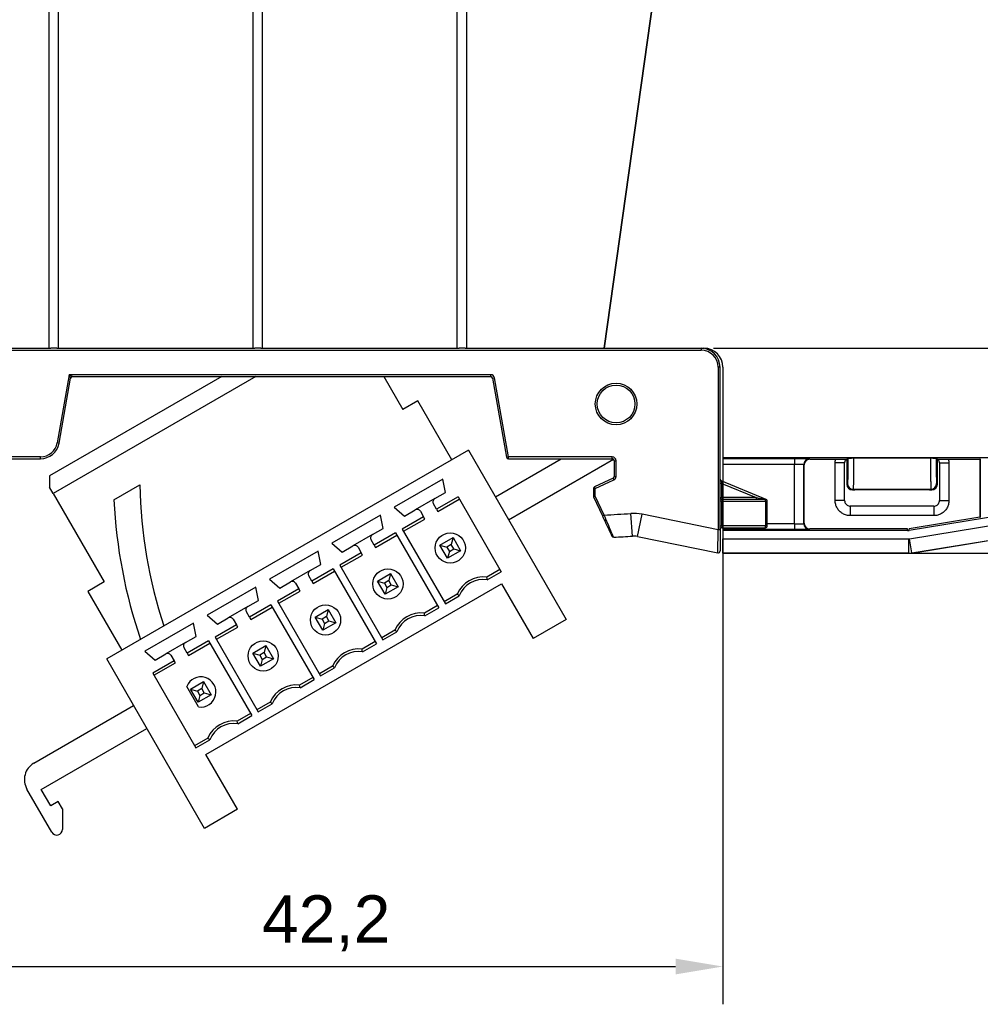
# Model space of a CAD drawing. Header units: millimetres. Extents: x 0 to 420, y 0 to 297.
# Tile 5 of 17: x 87 to 138, y 84 to 136. Entities that reach past the tile are written whole.
import ezdxf

# ---------------------------------------------------------------- set-up
doc = ezdxf.new("R2010")
doc.units = ezdxf.units.MM
doc.layers.add('Quote(ISO)', color=7, linetype='Continuous', lineweight=25)
doc.layers.add('Spigoli tangenti visibili(ISO)', color=7, linetype='Continuous', lineweight=25)
doc.layers.add('Spigoli visibili(ISO)', color=176, linetype='Continuous', lineweight=25, true_color=0x000080)
doc.styles.add('Federico-Quote', font='arial.ttf')
doc.dimstyles.new('X.XXX', dxfattribs={"dimtxt": 2.5, "dimasz": 2.5, "dimexe": 2, "dimexo": 0.5, "dimgap": 0.762, "dimtad": 1, "dimdec": 1, "dimrnd": 1e-08, "dimtxsty": 'Federico-Quote', "dimcen": 0.09, "dimdle": 10, "dimclrd": 7, "dimclre": 7, "dimclrt": 7, "dimazin": 2, "dimtfac": 1, "dimtmove": 0, "dimatfit": 3, "dimfxl": 1, "dimtolj": 1, "dimlwd": 25, "dimlwe": 25, "dimarcsym": 0})

# ---------------------------------------------------------------- blocks, each defined once
blk = doc.blocks.new('*D8')
at = {"layer": 'Defpoints', "color": 0, "linetype": 'Continuous', "transparency": 16777216}
for p in [(99.65, 187.409), (34.73, 107.292), (64.65, 107.292)]:
    blk.add_point(p, dxfattribs=at)
at = {"layer": 'Quote(ISO)', "color": 7, "linetype": 'Continuous', "lineweight": 25, "transparency": 16777216}
for p, q in [((99.15, 187.409), (32.73, 187.409)), ((34.73, 184.909), (34.73, 109.792)), ((64.15, 107.292), (32.73, 107.292))]:
    blk.add_line(p, q, dxfattribs=at)
at = {"layer": 'Quote(ISO)', "color": 7, "linetype": 'Continuous', "transparency": 16777216}
for points in [[(34.314, 184.909), (35.147, 184.909), (34.73, 187.409)], [(34.314, 109.792), (35.147, 109.792), (34.73, 107.292)]]:
    blk.add_solid(points, dxfattribs=at)
at = {"layer": 'Quote(ISO)', "color": 7, "linetype": 'Continuous', "lineweight": 25, "transparency": 16777216, "insert": (30.963, 144.103), "char_height": 2.5, "attachment_point": 1, "rotation": 90, "style": 'Federico-Quote'}
blk.add_mtext('\\A1;80,1', dxfattribs=at)
blk = doc.blocks.new('*D18')
at = {"layer": 'Defpoints', "color": 0, "linetype": 'Continuous', "transparency": 16777216}
for p in [(124.25, 112.982), (82.05, 108.68), (124.25, 86.053)]:
    blk.add_point(p, dxfattribs=at)
at = {"layer": 'Quote(ISO)', "color": 7, "linetype": 'Continuous', "lineweight": 25, "transparency": 16777216}
for p, q in [((124.25, 112.482), (124.25, 84.053)), ((82.05, 108.18), (82.05, 84.053)), ((84.55, 86.053), (121.75, 86.053))]:
    blk.add_line(p, q, dxfattribs=at)
at = {"layer": 'Quote(ISO)', "color": 7, "linetype": 'Continuous', "transparency": 16777216}
for points in [[(84.55, 86.47), (84.55, 85.637), (82.05, 86.053)], [(121.75, 86.47), (121.75, 85.637), (124.25, 86.053)]]:
    blk.add_solid(points, dxfattribs=at)
at = {"layer": 'Quote(ISO)', "color": 7, "linetype": 'Continuous', "lineweight": 25, "transparency": 16777216, "insert": (99.866, 89.82), "char_height": 2.5, "attachment_point": 1, "style": 'Federico-Quote'}
blk.add_mtext('\\A1;42,2', dxfattribs=at)
blk = doc.blocks.new('*D19')
at = {"layer": 'Defpoints', "color": 0, "linetype": 'Continuous', "transparency": 16777216}
for p in [(123.25, 118.773), (124.25, 107.93), (158.577, 107.93)]:
    blk.add_point(p, dxfattribs=at)
at = {"layer": 'Quote(ISO)', "color": 7, "linetype": 'Continuous', "lineweight": 25, "transparency": 16777216}
for p, q in [((123.75, 118.773), (160.577, 118.773)), ((158.577, 116.273), (158.577, 110.43)), ((124.75, 107.93), (160.577, 107.93))]:
    blk.add_line(p, q, dxfattribs=at)
at = {"layer": 'Quote(ISO)', "color": 7, "linetype": 'Continuous', "transparency": 16777216}
for points in [[(158.161, 116.273), (158.994, 116.273), (158.577, 118.773)], [(158.161, 110.43), (158.994, 110.43), (158.577, 107.93)]]:
    blk.add_solid(points, dxfattribs=at)
at = {"layer": 'Quote(ISO)', "color": 7, "linetype": 'Continuous', "lineweight": 25, "transparency": 16777216, "insert": (154.811, 110.22), "char_height": 2.5, "attachment_point": 1, "rotation": 90, "style": 'Federico-Quote'}
blk.add_mtext('\\A1;10,8', dxfattribs=at)

msp = doc.modelspace()

# ---------------------------------------------------------------- linework, layer by layer
at = {"layer": 'Spigoli tangenti visibili(ISO)'}
for p, q in [((83.2, 118.673), (123.1, 118.673)), ((123.1, 118.773), (123.1, 118.673)), ((124, 117.773), (124, 109.169)), ((124.1, 117.773), (124, 117.773)), ((89.666, 117.373), (89.03, 113.767)), ((111.966, 117.373), (89.666, 117.373)), ((89.666, 117.373), (89.834, 117.273)), ((89.736, 117.19), (89.666, 117.373)), ((111.966, 117.273), (111.966, 117.373)), ((112.065, 117.19), (112.163, 117.208)), ((112.901, 113.023), (112.163, 117.208)), ((89.129, 113.749), (89.03, 113.767)), ((88.144, 113.023), (82.3, 113.023)), ((88.144, 112.923), (88.144, 113.023)), ((112.901, 113.023), (112.803, 113.006)), ((118.4, 113.023), (112.901, 113.023)), ((112.901, 112.923), (112.901, 113.023)), ((118.4, 112.923), (118.4, 113.023)), ((118.5, 112.823), (118.6, 112.823)), ((118.6, 111.987), (118.6, 112.823)), ((128.031, 112.928), (124.25, 112.928)), ((128.031, 112.628), (124.25, 112.628)), ((128.031, 112.928), (128.031, 112.628)), ((128.031, 109.477), (128.031, 112.628)), ((128.55, 112.595), (128.531, 112.615)), ((128.531, 109.491), (128.531, 112.615)), ((128.85, 112.895), (128.831, 112.915)), ((130.191, 110.714), (130.191, 112.711)), ((130.691, 112.711), (130.191, 112.711)), ((135.709, 112.711), (136.209, 112.711)), ((136.209, 112.711), (136.209, 110.714)), ((137.87, 112.915), (137.87, 109.815)), ((117.5, 111.346), (118.485, 111.806)), ((118.443, 111.896), (118.485, 111.806)), ((118.5, 111.987), (118.6, 111.987)), ((124.2, 111.624), (124.1, 111.624)), ((124.162, 111.748), (124.2, 111.624)), ((124.2, 110.873), (124.2, 111.624)), ((124.2, 111.624), (126.016, 110.873)), ((130.842, 111.615), (130.8, 111.573)), ((135.559, 111.615), (135.6, 111.573)), ((117.4, 111.346), (117.5, 111.346)), ((117.5, 111.346), (117.458, 111.437)), ((117.5, 110.945), (117.5, 111.346)), ((131.142, 111.315), (131.1, 111.273)), ((131.142, 111.315), (135.259, 111.315)), ((135.259, 111.315), (135.3, 111.273)), ((117.5, 110.945), (117.4, 110.945)), ((117.41, 110.903), (117.5, 110.945)), ((117.966, 109.947), (117.5, 110.945)), ((124.1, 110.873), (124.2, 110.873)), ((124.2, 110.673), (124.1, 110.673)), ((124.2, 110.873), (124.2, 110.773)), ((126.016, 110.873), (124.2, 110.873)), ((124.2, 110.773), (124.2, 110.673)), ((124.2, 109.373), (124.2, 110.673)), ((124.2, 110.673), (126.5, 110.673)), ((126.016, 110.873), (126.016, 110.773)), ((126.016, 110.873), (126.465, 110.788)), ((126.5, 110.673), (126.5, 110.773)), ((126.5, 110.673), (126.5, 109.373)), ((126.6, 110.673), (126.5, 110.673)), ((130.691, 110.714), (130.191, 110.714)), ((135.709, 110.714), (136.209, 110.714)), ((119.466, 108.833), (119.385, 110.03)), ((119.733, 108.815), (119.973, 109.991)), ((124, 109.169), (119.973, 109.991)), ((130.991, 110.414), (130.991, 109.914)), ((135.409, 110.414), (135.409, 109.914)), ((117.875, 109.905), (117.966, 109.947)), ((128.031, 109.477), (126.6, 109.477)), ((128.031, 109.477), (128.031, 109.177)), ((128.55, 109.51), (128.531, 109.491)), ((135.409, 109.914), (130.991, 109.914)), ((134.123, 108.683), (140.574, 109.739)), ((123.98, 107.948), (124, 109.169)), ((124.1, 109.169), (124, 109.169)), ((124.1, 109.373), (124.2, 109.373)), ((126.5, 109.373), (124.2, 109.373)), ((124.2, 109.373), (124.2, 109.273)), ((128.031, 109.177), (124.25, 109.177)), ((126.5, 109.273), (126.5, 109.373)), ((126.5, 109.373), (126.6, 109.373)), ((128.85, 109.21), (128.831, 109.191)), ((134.026, 109.123), (134.019, 109.21)), ((134.107, 109.13), (134.1, 109.217)), ((134.244, 107.943), (140.695, 108.999)), ((124.25, 108.68), (134.082, 108.68)), ((134.082, 107.93), (134.082, 108.68)), ((134.244, 107.943), (134.123, 108.683)), ((124.25, 107.93), (134.082, 107.93)), ((134.083, 107.923), (134.082, 107.93)), ((134.244, 107.936), (134.244, 107.943))]:
    msp.add_line(p, q, dxfattribs=at)
msp.add_circle((118.6, 115.823), 1.1, dxfattribs=at)
for centre, radius, start, end in [((123.1, 117.773), 0.9, 0, 90), ((111.966, 117.173), 0.2, 10, 90), ((88.144, 113.923), 0.9, 270, 350), ((118.4, 112.823), 0.2, 0, 90), ((118.4, 111.987), 0.2, 295, 0), ((114.071, 188.651), 78.8, 272.83313, 273.86678), ((119.533, 107.835), 2.2, 78.4584, 93.8668)]:
    msp.add_arc(centre, radius, start, end, dxfattribs=at)
for centre, major_axis, ratio, start_param, end_param in [((128.831, 112.615), (-0.212, -0.212), 0.999695, 3.927099, 5.497594), ((131.142, 111.615), (-0.212, 0.212), 0.999695, 0.78555, 2.356042), ((135.259, 111.615), (-0.212, -0.212), 0.999695, 0.78555, 2.356042), ((126.5, 110.873), (0, -0.1), 0.678723, 5.736275, 6.283185), ((126.5, 110.673), (-0.185, 0.076), 0.5, 4.712389, 5.104264), ((128.031, 109.491), (0.5, 0), 0.027927, 4.712388, 6.265732), ((128.831, 109.491), (0.212, -0.212), 0.999695, 3.927137, 5.497643), ((134.091, 108.843), (0.201, 0.019), 0.806035, 4.594634, 4.796023), ((134.082, 108.93), (0.997, 0.081), 0.999962, 4.631234, 4.793544)]:
    msp.add_ellipse(centre, major_axis=major_axis, ratio=ratio, start_param=start_param, end_param=end_param, dxfattribs=at)
for points in [[(128.831, 112.915), (128.829, 112.916), (128.801, 112.919), (128.684, 112.923), (128.505, 112.926), (128.279, 112.928), (128.117, 112.928), (128.031, 112.928)], [(130.191, 112.711), (130.191, 112.775), (130.2, 112.836), (130.216, 112.895)], [(136.185, 112.895), (136.201, 112.836), (136.209, 112.775), (136.209, 112.711)], [(130.991, 109.914), (130.92, 109.914), (130.783, 109.933), (130.587, 110.013), (130.419, 110.143), (130.291, 110.31), (130.21, 110.505), (130.191, 110.643), (130.191, 110.714)], [(136.209, 110.714), (136.209, 110.643), (136.191, 110.506), (136.11, 110.309), (135.981, 110.142), (135.814, 110.013), (135.618, 109.933), (135.481, 109.914), (135.409, 109.914)], [(128.831, 109.191), (128.829, 109.19), (128.801, 109.187), (128.684, 109.183), (128.504, 109.18), (128.279, 109.178), (128.117, 109.177), (128.031, 109.177)]]:
    msp.add_open_spline(points, degree=3, dxfattribs=at)
for points, knots in [([(128.531, 112.615), (128.53, 112.616), (128.526, 112.617), (128.517, 112.618), (128.513, 112.618), (128.509, 112.618), (128.504, 112.619), (128.491, 112.62), (128.474, 112.621), (128.453, 112.622), (128.446, 112.622), (128.44, 112.622), (128.432, 112.623), (128.407, 112.624), (128.377, 112.625), (128.344, 112.625), (128.337, 112.625), (128.329, 112.626), (128.322, 112.626), (128.285, 112.626), (128.244, 112.627), (128.201, 112.627), (128.195, 112.628), (128.19, 112.628), (128.184, 112.628), (128.138, 112.628), (128.089, 112.628), (128.04, 112.628), (128.037, 112.628), (128.034, 112.628), (128.031, 112.628)], [0, 0, 0, 0, 0.142022, 0.142022, 0.142022, 0.2, 0.2, 0.2, 0.353661, 0.353661, 0.353661, 0.4, 0.4, 0.4, 0.565382, 0.565382, 0.565382, 0.6, 0.6, 0.6, 0.777008, 0.777008, 0.777008, 0.8, 0.8, 0.8, 0.988837, 0.988837, 0.988837, 1, 1, 1, 1]), ([(130.865, 112.96), (130.865, 112.902), (130.865, 112.845), (130.865, 112.789), (130.865, 112.749), (130.865, 112.708), (130.864, 112.669), (130.864, 112.601), (130.864, 112.534), (130.863, 112.469), (130.863, 112.443), (130.863, 112.417), (130.863, 112.391), (130.862, 112.317), (130.861, 112.245), (130.861, 112.178), (130.86, 112.166), (130.86, 112.153), (130.86, 112.141), (130.859, 112.065), (130.858, 111.996), (130.857, 111.935), (130.855, 111.87), (130.854, 111.814), (130.852, 111.767), (130.852, 111.762), (130.852, 111.758), (130.852, 111.754), (130.85, 111.714), (130.849, 111.681), (130.847, 111.658), (130.847, 111.652), (130.847, 111.646), (130.846, 111.642), (130.845, 111.625), (130.843, 111.616), (130.842, 111.615)], [0, 0, 0, 0, 0.082947, 0.082947, 0.082947, 0.142857, 0.142857, 0.142857, 0.24471, 0.24471, 0.24471, 0.285714, 0.285714, 0.285714, 0.405933, 0.405933, 0.405933, 0.428571, 0.428571, 0.428571, 0.567665, 0.567665, 0.567665, 0.714286, 0.714286, 0.714286, 0.728406, 0.728406, 0.728406, 0.857143, 0.857143, 0.857143, 0.890168, 0.890168, 0.890168, 1, 1, 1, 1]), ([(131.165, 112.965), (131.165, 112.893), (131.165, 112.821), (131.165, 112.75), (131.165, 112.702), (131.165, 112.655), (131.164, 112.608), (131.164, 112.523), (131.164, 112.44), (131.163, 112.359), (131.163, 112.328), (131.163, 112.298), (131.163, 112.268), (131.162, 112.175), (131.161, 112.087), (131.161, 112.003), (131.16, 111.989), (131.16, 111.975), (131.16, 111.961), (131.159, 111.867), (131.158, 111.782), (131.157, 111.706), (131.155, 111.627), (131.154, 111.559), (131.152, 111.502), (131.152, 111.496), (131.152, 111.49), (131.152, 111.485), (131.15, 111.436), (131.149, 111.397), (131.147, 111.368), (131.147, 111.361), (131.146, 111.354), (131.146, 111.348), (131.145, 111.328), (131.143, 111.317), (131.142, 111.315)], [0, 0, 0, 0, 0.0855867, 0.0855867, 0.0855867, 0.1428571, 0.1428571, 0.1428571, 0.2466539, 0.2466539, 0.2466539, 0.2857143, 0.2857143, 0.2857143, 0.4075911, 0.4075911, 0.4075911, 0.4285714, 0.4285714, 0.4285714, 0.5690083, 0.5690083, 0.5690083, 0.7142857, 0.7142857, 0.7142857, 0.729543, 0.729543, 0.729543, 0.8571429, 0.8571429, 0.8571429, 0.8907011, 0.8907011, 0.8907011, 1, 1, 1, 1]), ([(135.236, 112.965), (135.236, 112.844), (135.236, 112.603), (135.238, 112.259), (135.24, 111.948), (135.244, 111.687), (135.248, 111.487), (135.253, 111.353), (135.257, 111.317), (135.259, 111.315)], [0, 0, 0, 0, 0.1428571, 0.2857143, 0.4285714, 0.5714286, 0.7142857, 0.8571429, 1, 1, 1, 1]), ([(135.536, 112.96), (135.536, 112.895), (135.536, 112.832), (135.536, 112.769), (135.536, 112.735), (135.536, 112.701), (135.536, 112.667), (135.536, 112.591), (135.537, 112.515), (135.537, 112.443), (135.538, 112.424), (135.538, 112.406), (135.538, 112.388), (135.539, 112.304), (135.539, 112.224), (135.54, 112.149), (135.54, 112.145), (135.541, 112.141), (135.541, 112.137), (135.542, 112.059), (135.543, 111.988), (135.544, 111.926), (135.544, 111.919), (135.544, 111.913), (135.545, 111.907), (135.546, 111.852), (135.547, 111.804), (135.548, 111.763), (135.549, 111.752), (135.549, 111.742), (135.55, 111.732), (135.551, 111.701), (135.552, 111.676), (135.553, 111.656), (135.554, 111.646), (135.555, 111.638), (135.555, 111.631), (135.557, 111.621), (135.558, 111.616), (135.559, 111.615)], [0, 0, 0, 0, 0.092381, 0.092381, 0.092381, 0.142857, 0.142857, 0.142857, 0.256932, 0.256932, 0.256932, 0.285714, 0.285714, 0.285714, 0.421066, 0.421066, 0.421066, 0.428571, 0.428571, 0.428571, 0.571429, 0.571429, 0.571429, 0.585648, 0.585648, 0.585648, 0.714286, 0.714286, 0.714286, 0.749113, 0.749113, 0.749113, 0.857143, 0.857143, 0.857143, 0.914116, 0.914116, 0.914116, 1, 1, 1, 1]), ([(118.473, 108.772), (118.473, 108.772), (118.466, 108.788), (118.432, 108.866), (118.395, 108.952), (118.295, 109.184), (118.229, 109.336), (118.097, 109.643), (118.031, 109.796), (117.966, 109.947)], [-0.1788489, -0.1788489, -0.1788489, -0.1788489, -0.1482187, -0.1482187, -0.0992103, -0.0992103, -0.045964, -0.045964, 0, 0, 0, 0])]:
    msp.add_open_spline(points, degree=3, knots=knots, dxfattribs=at)
at = {"layer": 'Spigoli visibili(ISO)'}
for p, q in [((88.6, 118.773), (88.6, 177.847)), ((89.1, 118.773), (89.1, 177.847)), ((99.4, 118.773), (99.4, 177.847)), ((99.9, 118.773), (99.9, 177.847)), ((110.2, 118.773), (110.2, 177.847)), ((110.7, 118.773), (110.7, 177.847)), ((126.276, 177.846), (117.974, 118.773)), ((117.965, 118.773), (121, 140.372)), ((83.05, 118.773), (88.6, 118.773)), ((88.6, 118.773), (88.69, 118.773)), ((89.011, 118.773), (88.69, 118.773)), ((89.011, 118.773), (89.1, 118.773)), ((89.1, 118.773), (99.4, 118.773)), ((99.4, 118.773), (99.49, 118.773)), ((99.811, 118.773), (99.49, 118.773)), ((99.811, 118.773), (99.9, 118.773)), ((99.9, 118.773), (110.2, 118.773)), ((110.2, 118.773), (110.29, 118.773)), ((110.611, 118.773), (110.29, 118.773)), ((110.611, 118.773), (110.7, 118.773)), ((110.7, 118.773), (117.965, 118.773)), ((117.965, 118.773), (117.974, 118.773)), ((117.974, 118.773), (123.25, 118.773)), ((124.1, 109.169), (124.1, 117.773)), ((124.25, 117.773), (124.25, 112.982)), ((97.735, 117.273), (88.631, 112.017)), ((99.535, 117.273), (88.822, 111.088)), ((89.834, 117.273), (111.966, 117.273)), ((106.312, 117.273), (107.318, 115.531)), ((89.129, 113.749), (89.736, 117.19)), ((112.065, 117.19), (112.803, 113.006)), ((108.106, 115.986), (107.318, 115.531)), ((109.906, 112.869), (108.106, 115.986)), ((110.789, 113.379), (91.65, 102.329)), ((110.789, 113.379), (115.964, 104.415)), ((82.3, 112.923), (88.144, 112.923)), ((112.214, 110.911), (115.7, 112.923)), ((112.901, 112.923), (118.4, 112.923)), ((112.914, 109.698), (118.463, 112.901)), ((118.5, 112.823), (118.5, 111.987)), ((124.25, 112.982), (124.25, 112.928)), ((140.574, 112.982), (124.25, 112.982)), ((124.25, 112.928), (124.25, 112.628)), ((124.25, 112.628), (124.25, 111.711)), ((128.55, 109.51), (128.55, 112.595)), ((128.85, 112.895), (130.8, 112.895)), ((130.691, 110.714), (130.691, 112.711)), ((130.8, 112.895), (130.865, 112.96)), ((130.8, 112.895), (130.8, 111.573)), ((131.165, 112.965), (135.236, 112.965)), ((135.536, 112.96), (135.6, 112.895)), ((135.6, 112.895), (137.85, 112.895)), ((135.6, 111.573), (135.6, 112.895)), ((135.709, 112.711), (135.709, 110.714)), ((137.85, 112.895), (137.87, 112.915)), ((137.85, 112.895), (137.85, 109.831)), ((88.631, 112.017), (88.631, 111.417)), ((92.032, 110.748), (93.405, 111.541)), ((109.442, 111.85), (106.861, 110.36)), ((109.578, 111.144), (109.442, 111.85)), ((118.443, 111.896), (117.458, 111.437)), ((126.538, 110.766), (124.162, 111.748)), ((88.822, 111.088), (88.631, 111.417)), ((88.822, 111.088), (91.522, 106.411)), ((109.011, 110.816), (109.578, 111.144)), ((117.4, 111.346), (117.4, 110.945)), ((131.1, 111.273), (131.228, 111.273)), ((134.945, 111.273), (131.455, 111.273)), ((135.173, 111.273), (135.3, 111.273)), ((109.011, 110.816), (107.972, 110.216)), ((109.106, 110.252), (108.938, 110.543)), ((110.236, 110.905), (109.106, 110.252)), ((109.173, 110.136), (110.303, 110.789)), ((110.236, 110.905), (112.52, 106.949)), ((117.41, 110.903), (117.875, 109.905)), ((126.5, 110.773), (124.2, 110.773)), ((126.6, 109.373), (126.6, 110.673)), ((106.861, 110.36), (107.405, 109.889)), ((107.405, 109.889), (107.972, 110.216)), ((108.245, 110.143), (108.413, 109.852)), ((109.106, 110.252), (109.173, 110.136)), ((135.409, 110.414), (130.991, 110.414)), ((140.574, 110.189), (134.107, 109.13)), ((134.244, 107.936), (148.359, 110.248)), ((106.142, 109.945), (103.562, 108.455)), ((106.279, 109.239), (106.142, 109.945)), ((108.413, 109.852), (107.283, 109.2)), ((107.35, 109.084), (108.48, 109.736)), ((108.48, 109.736), (108.413, 109.852)), ((137.85, 109.831), (134.1, 109.217)), ((137.85, 109.831), (137.87, 109.815)), ((105.712, 108.911), (104.672, 108.311)), ((105.712, 108.911), (106.279, 109.239)), ((106.937, 109), (105.806, 108.347)), ((106.937, 109), (109.22, 105.044)), ((107.283, 109.2), (109.567, 105.244)), ((124.1, 109.169), (124.1, 108.046)), ((124.2, 109.273), (126.5, 109.273)), ((124.25, 109.273), (124.25, 109.177)), ((124.25, 109.177), (124.25, 109.123)), ((124.25, 109.123), (124.25, 108.68)), ((134.026, 109.123), (124.25, 109.123)), ((134.019, 109.21), (128.85, 109.21)), ((103.562, 108.455), (104.105, 107.984)), ((105.806, 108.347), (105.638, 108.638)), ((105.873, 108.231), (107.003, 108.884)), ((109.28, 108.35), (109.973, 108.75)), ((109.875, 108.384), (109.646, 108.252)), ((109.973, 108.75), (109.875, 108.384)), ((110.007, 108.156), (109.875, 108.384)), ((109.973, 108.75), (110.373, 108.058)), ((119.733, 108.815), (123.98, 107.948)), ((124.25, 107.93), (124.25, 108.68)), ((102.843, 108.04), (100.262, 106.55)), ((102.979, 107.334), (102.843, 108.04)), ((105.114, 107.947), (103.983, 107.295)), ((104.105, 107.984), (104.672, 108.311)), ((104.946, 108.238), (105.114, 107.947)), ((105.181, 107.831), (105.114, 107.947)), ((105.806, 108.347), (105.873, 108.231)), ((109.28, 108.35), (109.646, 108.252)), ((109.68, 107.658), (109.28, 108.35)), ((109.646, 108.252), (109.778, 108.024)), ((110.373, 108.058), (109.68, 107.658)), ((109.778, 108.024), (109.68, 107.658)), ((109.778, 108.024), (110.007, 108.156)), ((110.007, 108.156), (110.373, 108.058)), ((124.25, 107.93), (124.25, 107.923)), ((134.083, 107.923), (124.25, 107.923)), ((104.05, 107.179), (105.181, 107.831)), ((102.412, 107.006), (101.373, 106.406)), ((102.412, 107.006), (102.979, 107.334)), ((103.637, 107.095), (102.507, 106.442)), ((102.574, 106.326), (103.704, 106.979)), ((103.637, 107.095), (105.921, 103.139)), ((103.983, 107.295), (106.267, 103.339)), ((105.981, 106.445), (106.673, 106.845)), ((106.673, 106.845), (106.575, 106.479)), ((106.673, 106.845), (107.073, 106.153)), ((112.453, 107.065), (111.756, 106.662)), ((111.783, 106.523), (112.52, 106.949)), ((91.522, 106.411), (90.646, 105.906)), ((96.9, 97.277), (112.54, 106.307)), ((100.262, 106.55), (100.806, 106.079)), ((100.806, 106.079), (101.373, 106.406)), ((101.646, 106.333), (101.814, 106.042)), ((102.507, 106.442), (102.339, 106.733)), ((102.507, 106.442), (102.574, 106.326)), ((106.381, 105.753), (105.981, 106.445)), ((105.981, 106.445), (106.347, 106.347)), ((106.575, 106.479), (106.347, 106.347)), ((106.347, 106.347), (106.479, 106.119)), ((106.707, 106.251), (106.575, 106.479)), ((112.54, 106.307), (114.215, 103.405)), ((90.646, 105.906), (92.446, 102.788)), ((99.543, 106.135), (96.962, 104.645)), ((99.68, 105.429), (99.543, 106.135)), ((101.814, 106.042), (100.684, 105.39)), ((100.751, 105.274), (101.881, 105.926)), ((101.881, 105.926), (101.814, 106.042)), ((107.073, 106.153), (106.381, 105.753)), ((106.479, 106.119), (106.381, 105.753)), ((106.479, 106.119), (106.707, 106.251)), ((106.707, 106.251), (107.073, 106.153)), ((99.112, 105.101), (99.68, 105.429)), ((100.684, 105.39), (102.968, 101.434)), ((110.197, 105.762), (109.5, 105.36)), ((109.567, 105.244), (110.304, 105.669)), ((99.112, 105.101), (98.073, 104.501)), ((99.207, 104.537), (99.039, 104.828)), ((100.337, 105.19), (99.207, 104.537)), ((99.274, 104.421), (100.404, 105.074)), ((100.337, 105.19), (102.621, 101.234)), ((102.681, 104.54), (103.374, 104.94)), ((103.374, 104.94), (103.276, 104.574)), ((103.374, 104.94), (103.774, 104.248)), ((109.153, 105.16), (108.456, 104.757)), ((108.484, 104.618), (109.22, 105.044)), ((96.244, 104.23), (93.663, 102.74)), ((96.38, 103.524), (96.244, 104.23)), ((96.962, 104.645), (97.506, 104.174)), ((97.506, 104.174), (98.073, 104.501)), ((98.346, 104.428), (98.514, 104.137)), ((99.207, 104.537), (99.274, 104.421)), ((102.681, 104.54), (103.047, 104.442)), ((103.081, 103.848), (102.681, 104.54)), ((103.276, 104.574), (103.047, 104.442)), ((103.047, 104.442), (103.179, 104.214)), ((103.774, 104.248), (103.081, 103.848)), ((103.179, 104.214), (103.408, 104.346)), ((103.408, 104.346), (103.276, 104.574)), ((103.408, 104.346), (103.774, 104.248)), ((115.964, 104.415), (114.215, 103.405)), ((98.514, 104.137), (97.384, 103.485)), ((97.451, 103.369), (98.581, 104.021)), ((98.581, 104.021), (98.514, 104.137)), ((103.179, 104.214), (103.081, 103.848)), ((106.897, 103.857), (106.2, 103.455)), ((106.267, 103.339), (107.004, 103.764)), ((95.813, 103.196), (94.774, 102.596)), ((95.813, 103.196), (96.38, 103.524)), ((97.038, 103.285), (95.908, 102.632)), ((97.038, 103.285), (99.322, 99.329)), ((97.384, 103.485), (99.668, 99.529)), ((105.854, 103.255), (105.157, 102.852)), ((93.663, 102.74), (94.206, 102.269)), ((95.908, 102.632), (95.74, 102.923)), ((95.975, 102.516), (97.105, 103.169)), ((99.381, 102.635), (100.074, 103.035)), ((99.976, 102.669), (99.747, 102.537)), ((100.074, 103.035), (99.976, 102.669)), ((100.108, 102.441), (99.976, 102.669)), ((100.074, 103.035), (100.474, 102.343)), ((105.184, 102.713), (105.921, 103.139)), ((96.825, 93.365), (91.65, 102.329)), ((95.215, 102.232), (94.085, 101.58)), ((94.206, 102.269), (94.774, 102.596)), ((95.047, 102.523), (95.215, 102.232)), ((95.282, 102.116), (95.215, 102.232)), ((95.908, 102.632), (95.975, 102.516)), ((99.381, 102.635), (99.747, 102.537)), ((99.781, 101.943), (99.381, 102.635)), ((99.747, 102.537), (99.879, 102.309)), ((100.474, 102.343), (99.781, 101.943)), ((99.879, 102.309), (99.781, 101.943)), ((99.879, 102.309), (100.108, 102.441)), ((100.108, 102.441), (100.474, 102.343)), ((94.152, 101.464), (95.282, 102.116)), ((103.598, 101.952), (102.901, 101.55)), ((102.968, 101.434), (103.705, 101.859)), ((94.085, 101.58), (96.369, 97.624)), ((96.082, 100.73), (96.775, 101.13)), ((96.775, 101.13), (96.677, 100.764)), ((96.775, 101.13), (97.175, 100.438)), ((102.554, 101.35), (101.857, 100.947)), ((101.885, 100.808), (102.621, 101.234)), ((96.507, 99.793), (95.883, 100.875)), ((96.082, 100.73), (96.448, 100.632)), ((96.482, 100.038), (96.082, 100.73)), ((96.677, 100.764), (96.448, 100.632)), ((96.448, 100.632), (96.58, 100.404)), ((96.809, 100.536), (96.677, 100.764)), ((97.175, 100.438), (96.482, 100.038)), ((96.58, 100.404), (96.482, 100.038)), ((96.58, 100.404), (96.809, 100.536)), ((96.809, 100.536), (97.175, 100.438)), ((100.298, 100.047), (99.601, 99.645)), ((87.793, 96.811), (93.075, 99.861)), ((99.668, 99.529), (100.405, 99.954)), ((99.255, 99.445), (98.558, 99.042)), ((98.585, 98.903), (99.322, 99.329)), ((88.189, 95.423), (93.775, 98.648)), ((96.999, 98.142), (96.302, 97.74)), ((96.369, 97.624), (97.105, 98.049)), ((98.575, 94.375), (96.9, 97.277)), ((88.744, 93.162), (87.426, 95.445)), ((88.689, 94.557), (88.189, 95.423)), ((89.079, 94.782), (88.689, 94.557)), ((89.304, 94.392), (89.079, 94.782)), ((89.304, 94.392), (89.304, 93.312)), ((98.575, 94.375), (96.825, 93.365))]:
    msp.add_line(p, q, dxfattribs=at)
for centre, radius in [((118.6, 115.823), 1), ((109.826, 108.204), 0.8), ((106.527, 106.299), 0.8), ((103.227, 104.394), 0.8), ((99.928, 102.489), 0.8)]:
    msp.add_circle(centre, radius, dxfattribs=at)
for centre, radius, start, end in [((123.1, 117.773), 1, 0, 90), ((123.25, 117.773), 1, 0, 90), ((89.834, 117.173), 0.1, 90, 170), ((111.966, 117.173), 0.1, 10, 90), ((88.144, 113.923), 1, 270, 350), ((112.901, 113.023), 0.1, 190, 270), ((118.4, 112.823), 0.1, 0, 90), ((119, 112.057), 25.6, 181.1563, 198.1659), ((118.4, 111.987), 0.1, 295, 0), ((124.2, 111.84), 0.1, 180, 247.5472), ((117.5, 111.346), 0.1, 115, 180), ((119, 112.057), 27, 182.7801, 198.7877), ((109.111, 110.643), 0.2, 120, 210), ((117.5, 110.945), 0.1, 180, 205), ((124.2, 110.873), 0.1, 180, 270), ((126.5, 110.673), 0.1, 0, 90), ((108.072, 110.043), 0.2, 30, 120), ((105.812, 108.738), 0.2, 120, 210), ((124.2, 109.173), 0.1, 90, 180), ((126.5, 109.373), 0.1, 270, 0), ((134.026, 109.623), 0.5, 270, 279.3), ((118.467, 108.872), 0.1, 205, 273.1541), ((114.071, 188.651), 80, 273.15414, 273.86678), ((119.533, 107.835), 1, 78.4584, 93.8668), ((104.772, 108.138), 0.2, 30, 120), ((124, 108.046), 0.1, 258.4584, 0), ((102.512, 106.833), 0.2, 120, 210), ((101.473, 106.233), 0.2, 30, 120), ((111.576, 105.173), 1.5, 83.1301, 156.8699), ((111.576, 105.173), 1.366, 81.2958, 158.7042), ((99.212, 104.928), 0.2, 120, 210), ((108.277, 103.268), 1.5, 83.1301, 156.8699), ((98.173, 104.328), 0.2, 30, 120), ((108.277, 103.268), 1.366, 81.2958, 158.7042), ((95.913, 103.023), 0.2, 120, 210), ((104.977, 101.363), 1.5, 83.1301, 156.8699), ((104.977, 101.363), 1.366, 81.2958, 158.7042), ((94.874, 102.423), 0.2, 30, 120), ((96.628, 100.584), 0.8, 261.3178, 158.6822), ((101.678, 99.458), 1.5, 83.1301, 156.8699), ((101.678, 99.458), 1.366, 81.2958, 158.7042), ((98.378, 97.553), 1.5, 83.1301, 156.8699), ((98.378, 97.553), 1.366, 81.2958, 158.7042), ((88.293, 95.945), 1, 120, 210), ((89.004, 93.312), 0.3, 210, 0)]:
    msp.add_arc(centre, radius, start, end, dxfattribs=at)
for centre, major_axis, ratio, start_param, end_param in [((128.85, 112.595), (-0.212, 0.212), 0.999695, 5.497939, 7.068431), ((131.1, 111.573), (-0.212, -0.212), 0.999695, 5.497939, 7.068431), ((135.3, 111.573), (0.212, -0.212), 0.999695, 5.497939, 7.068431), ((128.85, 109.51), (-0.212, -0.212), 0.999695, 5.497939, 7.068431), ((12.779, 52.425), (98.081, 56.627), 0.258819, 6.192594, 6.197183), ((206.656, 164.36), (-98.081, -56.627), 0.258819, 0.086002, 0.090591), ((9.479, 50.52), (98.081, 56.627), 0.258819, 6.192594, 6.197183), ((203.357, 162.455), (-98.081, -56.627), 0.258819, 0.086002, 0.090591), ((6.18, 48.615), (98.081, 56.627), 0.258819, 6.192594, 6.197183), ((200.057, 160.55), (-98.081, -56.627), 0.258819, 0.086002, 0.090591), ((2.88, 46.71), (98.081, 56.627), 0.258819, 6.192594, 6.197183), ((196.758, 158.645), (-98.081, -56.627), 0.258819, 0.086002, 0.090591), ((-0.419, 44.805), (98.081, 56.627), 0.258819, 6.192594, 6.197183), ((193.458, 156.74), (-98.081, -56.627), 0.258819, 0.086002, 0.090591)]:
    msp.add_ellipse(centre, major_axis=major_axis, ratio=ratio, start_param=start_param, end_param=end_param, dxfattribs=at)
for points, knots in [([(130.8, 112.889), (130.79, 112.884), (130.78, 112.878), (130.754, 112.858), (130.739, 112.842), (130.715, 112.807), (130.705, 112.787), (130.694, 112.749), (130.691, 112.73), (130.691, 112.711)], [0.00941733, 0.00941733, 0.00941733, 0.00941733, 0.01288539, 0.01288539, 0.01925142, 0.01925142, 0.02561587, 0.02561587, 0.03126985, 0.03126985, 0.03126985, 0.03126985]), ([(130.865, 112.96), (130.866, 112.961), (130.874, 112.961), (130.905, 112.962), (130.927, 112.963), (130.982, 112.964), (131.015, 112.964), (131.087, 112.965), (131.126, 112.965), (131.165, 112.965)], [-0.04675085, -0.04675085, -0.04675085, -0.04675085, -0.03494174, -0.03494174, -0.02337664, -0.02337664, -0.01179321, -0.01179321, -0.00000178, -0.00000178, -0.00000178, -0.00000178]), ([(135.236, 112.965), (135.275, 112.965), (135.314, 112.965), (135.386, 112.964), (135.418, 112.964), (135.473, 112.963), (135.495, 112.962), (135.526, 112.961), (135.535, 112.961), (135.536, 112.96)], [-0.04675038, -0.04675038, -0.04675038, -0.04675038, -0.0349589, -0.0349589, -0.02337536, -0.02337536, -0.01181015, -0.01181015, -0.000001, -0.000001, -0.000001, -0.000001]), ([(135.709, 112.711), (135.709, 112.733), (135.706, 112.754), (135.692, 112.795), (135.682, 112.814), (135.656, 112.848), (135.64, 112.863), (135.616, 112.88), (135.608, 112.885), (135.6, 112.889)], [0, 0, 0, 0, 0.00646901, 0.00646901, 0.01284275, 0.01284275, 0.01920822, 0.01920822, 0.0218485, 0.0218485, 0.0218485, 0.0218485]), ([(131.455, 111.273), (131.437, 111.273), (131.418, 111.273), (131.379, 111.273), (131.361, 111.273), (131.298, 111.273), (131.265, 111.273), (131.228, 111.273)], [0.00000092, 0.00000092, 0.00000092, 0.00000092, 0.0056683, 0.0056683, 0.01159895, 0.01159895, 0.02387881, 0.02387881, 0.02387881, 0.02387881]), ([(135.173, 111.273), (135.135, 111.273), (135.102, 111.273), (135.039, 111.273), (135.021, 111.273), (134.982, 111.273), (134.964, 111.273), (134.945, 111.273)], [0.00000074, 0.00000074, 0.00000074, 0.00000074, 0.01123318, 0.01123318, 0.01661439, 0.01661439, 0.02176074, 0.02176074, 0.02176074, 0.02176074]), ([(130.691, 110.714), (130.691, 110.682), (130.697, 110.649), (130.718, 110.588), (130.733, 110.559), (130.771, 110.508), (130.795, 110.486), (130.847, 110.449), (130.877, 110.435), (130.934, 110.418), (130.963, 110.414), (130.991, 110.414)], [0, 0, 0, 0, 0.00974704, 0.00974704, 0.01930487, 0.01930487, 0.02885673, 0.02885673, 0.03840919, 0.03840919, 0.0469109, 0.0469109, 0.0469109, 0.0469109]), ([(135.409, 110.414), (135.442, 110.414), (135.475, 110.42), (135.536, 110.44), (135.564, 110.456), (135.615, 110.494), (135.638, 110.518), (135.674, 110.57), (135.688, 110.599), (135.705, 110.657), (135.709, 110.686), (135.709, 110.714)], [0, 0, 0, 0, 0.00974704, 0.00974704, 0.01930487, 0.01930487, 0.02885673, 0.02885673, 0.03840919, 0.03840919, 0.0469109, 0.0469109, 0.0469109, 0.0469109]), ([(117.875, 109.905), (117.94, 109.766), (118.005, 109.627), (118.136, 109.346), (118.201, 109.206), (118.3, 108.994), (118.336, 108.916), (118.37, 108.844), (118.374, 108.835), (118.376, 108.83)], [0, 0, 0, 0, 0.045964, 0.045964, 0.0992103, 0.0992103, 0.1482187, 0.1482187, 0.1788489, 0.1788489, 0.1788489, 0.1788489]), ([(134.083, 107.923), (134.101, 107.923), (134.119, 107.924), (134.137, 107.925), (134.155, 107.926), (134.173, 107.927), (134.191, 107.929), (134.209, 107.931), (134.227, 107.933), (134.244, 107.936)], [0, 0, 0, 0, 0.333333, 0.333333, 0.333333, 0.666667, 0.666667, 0.666667, 1, 1, 1, 1])]:
    msp.add_open_spline(points, degree=3, knots=knots, dxfattribs=at)

# ---------------------------------------------------------------- dimensions: what is measured, and where the dimension line sits
at = {"layer": 'Quote(ISO)', "color": 7, "linetype": 'Continuous', "lineweight": 25}
for base, p1, p2, angle, picture, middle in [((34.73, 107.292), (99.65, 187.409), (64.65, 107.292), 90, '*D8', (34.73, 147.11)), ((158.577, 107.93), (123.25, 118.773), (124.25, 107.93), 90, '*D19', (158.577, 113.351)), ((124.25, 86.053), (82.05, 108.68), (124.25, 112.982), 180, '*D18', (103.15, 86.053))]:
    dim = msp.add_linear_dim(base=base, p1=p1, p2=p2, angle=angle, dimstyle='X.XXX', override={"dimdec": 1, "dimtp": 0, "dimtm": 0, "dimtdec": 2, "dimtofl": 0, "dimatfit": 1}, dxfattribs=at)
    dim.commit()
    dim.dimension.update_dxf_attribs({"geometry": picture, "text_midpoint": middle, "dimtype": 160})

doc.saveas('drawing.dxf')
